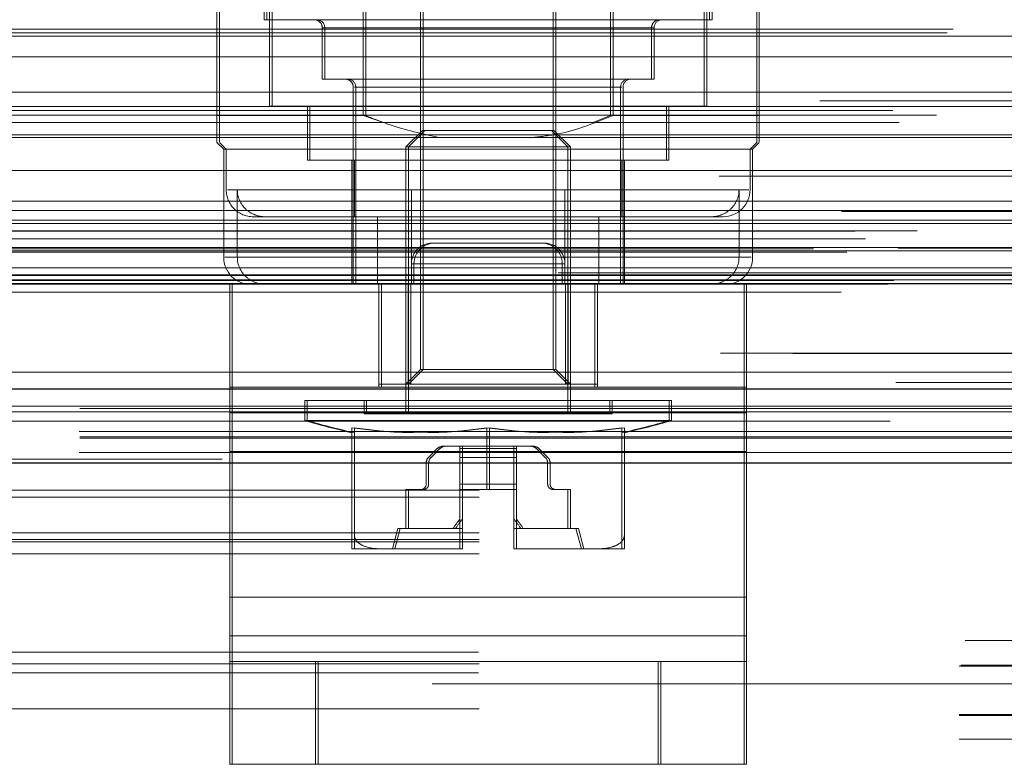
# Model space of a CAD drawing. Header units: inches. Extents: x 0.2 to 10.8, y 0.2 to 8.2.
# Tile 20 of 145: x 4.2238 to 4.3036, y 2.2393 to 2.2997. Entities that reach past the tile are written whole.
import ezdxf

# ---------------------------------------------------------------- set-up
doc = ezdxf.new("R2010")
doc.units = ezdxf.units.IN
doc.header["$MEASUREMENT"] = 0
doc.linetypes.add('HIDDEN', pattern=[0.07500000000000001, 0.05, -0.025])
doc.layers.add('DIMENSIONS', color=140, linetype='Continuous')
doc.styles.add('SLDTEXTSTYLE0', font='TXT', dxfattribs={"width": 0.7})
doc.dimstyles.new('SLDDIMSTYLE0', dxfattribs={"dimtxt": 0.0849609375, "dimasz": 0.13, "dimexe": 0, "dimexo": 0.0625, "dimgap": 0.021240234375, "dimtad": 0, "dimtih": 1, "dimtoh": 1, "dimlfac": 18, "dimrnd": 1e-09, "dimzin": 12, "dimdsep": 46, "dimtxsty": 'SLDTEXTSTYLE0', "dimsah": 1, "dimcen": 0.09, "dimadec": 0, "dimazin": 3, "dimtfac": 1, "dimtofl": 0, "dimtmove": 0, "dimatfit": 3, "dimfxl": 0, "dimfrac": 2, "dimtolj": 1, "dimtzin": 12, "dimarcsym": 0})

# ---------------------------------------------------------------- blocks, each defined once
blk = doc.blocks.new('_D_25')
at = {"layer": 'DIMENSIONS'}
for p, q in [((3.227980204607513, 2.313765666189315), (3.227980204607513, 2.671090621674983)), ((4.757869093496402, 2.313765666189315), (4.757869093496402, 2.671090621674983)), ((3.227980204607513, 2.546090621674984), (3.72184727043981, 2.546090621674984)), ((3.836973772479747, 2.546090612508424), (3.808443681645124, 2.546090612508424)), ((3.808443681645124, 2.546090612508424), (3.808443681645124, 2.4110597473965)), ((4.160121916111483, 2.546090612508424), (4.188652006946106, 2.546090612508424)), ((4.188652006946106, 2.546090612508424), (4.188652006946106, 2.4110597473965)), ((4.757869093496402, 2.546090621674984), (4.275248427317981, 2.546090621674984)), ((3.808443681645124, 2.4110597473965), (3.836973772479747, 2.4110597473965)), ((4.188652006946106, 2.4110597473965), (4.160121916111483, 2.4110597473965))]:
    blk.add_line(p, q, dxfattribs=at)
for points in [[(3.227980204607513, 2.546090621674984), (3.357980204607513, 2.526090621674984), (3.357980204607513, 2.566090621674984)], [(4.757869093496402, 2.546090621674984), (4.627869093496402, 2.566090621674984), (4.627869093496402, 2.526090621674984)]]:
    blk.add_solid(points, dxfattribs=at)
at = {"layer": 'DIMENSIONS', "char_height": 0.08333333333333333, "attachment_point": 1, "style": 'SLDTEXTSTYLE0'}
for s, insert in [('27.54', (3.836973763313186, 2.672532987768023)), ('699.5', (3.836973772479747, 2.518482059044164))]:
    blk.add_mtext(s, dxfattribs=dict(at, insert=insert))

msp = doc.modelspace()

# ---------------------------------------------------------------- linework, layer by layer
at = {"color": 7, "linetype": 'HIDDEN', "lineweight": 18}
for p, q in [((4.243590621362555, 2.322637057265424), (4.243590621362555, 2.299671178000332)), ((4.243790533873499, 2.322637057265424), (4.243790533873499, 2.299671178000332)), ((4.24402806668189, 2.323074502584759), (4.24402806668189, 2.292672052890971)), ((4.244227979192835, 2.323074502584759), (4.244227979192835, 2.29267205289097)), ((4.279242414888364, 2.292672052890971), (4.279242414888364, 2.323074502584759)), ((4.279442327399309, 2.292672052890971), (4.279442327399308, 2.323074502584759)), ((4.2796798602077, 2.299671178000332), (4.2796798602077, 2.322637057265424)), ((4.279879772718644, 2.299671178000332), (4.279879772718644, 2.322637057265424)), ((4.239962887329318, 2.291906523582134), (4.239962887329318, 2.31760643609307)), ((4.251612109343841, 2.291906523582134), (4.251612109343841, 2.317606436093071)), ((4.251812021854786, 2.291906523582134), (4.251812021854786, 2.31760643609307)), ((4.271658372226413, 2.291906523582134), (4.271658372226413, 2.317606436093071)), ((4.271858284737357, 2.291906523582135), (4.271858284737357, 2.317606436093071)), ((4.283507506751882, 2.291906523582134), (4.283507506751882, 2.317606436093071)), ((4.239762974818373, 2.291906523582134), (4.239762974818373, 2.313606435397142)), ((4.283707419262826, 2.291906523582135), (4.283707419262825, 2.313606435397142)), ((4.2562579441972, 2.302949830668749), (4.2562579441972, 2.271328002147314)), ((4.256457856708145, 2.302949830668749), (4.256457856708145, 2.271328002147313)), ((4.267012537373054, 2.271328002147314), (4.267012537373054, 2.302949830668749)), ((4.267212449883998, 2.271328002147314), (4.267212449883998, 2.302949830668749)), ((4.243590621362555, 2.299671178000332), (4.243790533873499, 2.299671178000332)), ((4.243790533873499, 2.299671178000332), (4.279879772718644, 2.299671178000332)), ((3.198921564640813, 2.298614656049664), (4.786900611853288, 2.298614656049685)), ((3.199408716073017, 2.298903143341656), (4.786413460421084, 2.298903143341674)), ((4.274977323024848, 2.299015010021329), (4.248293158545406, 2.299015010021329)), ((4.248293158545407, 2.299015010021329), (4.248293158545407, 2.294859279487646)), ((4.248493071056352, 2.299015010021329), (4.275177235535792, 2.299015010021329)), ((4.248493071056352, 2.299015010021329), (4.248493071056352, 2.294859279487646)), ((4.274977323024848, 2.294859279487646), (4.274977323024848, 2.299015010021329)), ((4.275177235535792, 2.294859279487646), (4.275177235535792, 2.299015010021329)), ((3.204553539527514, 2.298347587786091), (4.781268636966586, 2.298347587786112)), ((3.204553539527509, 2.298347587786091), (4.781268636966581, 2.298347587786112)), ((3.204553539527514, 2.296659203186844), (4.781268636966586, 2.296659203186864)), ((4.248293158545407, 2.294859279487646), (4.248493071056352, 2.294859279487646)), ((4.248493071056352, 2.294859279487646), (4.275177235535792, 2.294859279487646)), ((4.250808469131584, 2.294203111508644), (4.250808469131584, 2.278236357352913)), ((4.272462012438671, 2.294203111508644), (4.250909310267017, 2.294203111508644)), ((4.251008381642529, 2.294203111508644), (4.272561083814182, 2.294203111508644)), ((4.251008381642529, 2.294203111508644), (4.251008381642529, 2.278236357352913)), ((4.272462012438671, 2.278236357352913), (4.272462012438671, 2.294203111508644)), ((4.272661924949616, 2.278236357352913), (4.272661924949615, 2.294203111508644)), ((4.7886135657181, 2.293105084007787), (3.197217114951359, 2.293105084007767)), ((3.20679751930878, 2.293787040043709), (4.779024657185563, 2.29378704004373)), ((3.194518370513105, 2.292326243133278), (4.791303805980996, 2.292326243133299)), ((3.204553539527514, 2.292635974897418), (4.781268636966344, 2.292635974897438)), ((4.780647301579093, 2.292640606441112), (3.205173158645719, 2.292640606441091)), ((4.24402806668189, 2.292672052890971), (4.244227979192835, 2.292672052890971)), ((4.244227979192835, 2.29267205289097), (4.279442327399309, 2.292672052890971)), ((4.247090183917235, 2.292672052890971), (4.247090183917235, 2.28829759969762)), ((4.247290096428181, 2.29267205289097), (4.247290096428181, 2.28829759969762)), ((4.276180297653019, 2.28829759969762), (4.276180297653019, 2.292672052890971)), ((4.276380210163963, 2.28829759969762), (4.276380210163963, 2.292672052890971)), ((3.198053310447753, 2.291936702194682), (4.787768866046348, 2.291936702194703)), ((4.239762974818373, 2.291906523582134), (4.239962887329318, 2.291906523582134)), ((4.239962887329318, 2.291906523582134), (4.251812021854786, 2.291906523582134)), ((4.251612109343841, 2.291906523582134), (4.253180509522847, 2.291382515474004)), ((4.270289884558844, 2.291382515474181), (4.271658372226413, 2.291906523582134)), ((4.271858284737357, 2.291906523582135), (4.283707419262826, 2.291906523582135)), ((3.195039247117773, 2.29135372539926), (4.790778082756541, 2.291353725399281)), ((4.256415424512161, 2.290703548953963), (4.2550735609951, 2.289361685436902)), ((4.256615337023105, 2.290703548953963), (4.255273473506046, 2.289361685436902)), ((4.256415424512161, 2.290703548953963), (4.256615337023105, 2.290703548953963)), ((4.256615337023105, 2.290703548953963), (4.267054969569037, 2.290703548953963)), ((4.268196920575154, 2.289361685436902), (4.266855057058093, 2.290703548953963)), ((4.268396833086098, 2.289361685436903), (4.267054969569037, 2.290703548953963)), ((3.204553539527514, 2.290339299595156), (4.781268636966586, 2.290339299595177)), ((3.208396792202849, 2.290127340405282), (4.777419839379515, 2.290127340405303)), ((4.239762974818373, 2.289719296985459), (4.240309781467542, 2.28917249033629)), ((4.239962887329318, 2.289719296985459), (4.240509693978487, 2.28917249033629)), ((4.240309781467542, 2.28917249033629), (4.240509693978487, 2.28917249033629)), ((4.240309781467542, 2.28917249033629), (4.240309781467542, 2.280423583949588)), ((4.240509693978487, 2.28917249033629), (4.283160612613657, 2.28917249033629)), ((4.240509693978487, 2.28917249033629), (4.240509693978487, 2.285891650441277)), ((4.2550735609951, 2.289361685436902), (4.255273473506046, 2.289361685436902)), ((4.2550735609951, 2.289361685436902), (4.2550735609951, 2.267737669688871)), ((4.255273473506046, 2.289361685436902), (4.268396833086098, 2.289361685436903)), ((4.255273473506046, 2.289361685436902), (4.255273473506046, 2.267737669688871)), ((4.268196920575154, 2.267737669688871), (4.268196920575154, 2.289361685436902)), ((4.268396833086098, 2.267737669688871), (4.268396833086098, 2.289361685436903)), ((4.282960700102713, 2.28917249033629), (4.283507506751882, 2.289719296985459)), ((4.282960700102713, 2.285891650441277), (4.282960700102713, 2.28917249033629)), ((4.283160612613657, 2.28917249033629), (4.283707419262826, 2.289719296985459)), ((4.283160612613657, 2.280423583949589), (4.283160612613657, 2.28917249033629)), ((4.247090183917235, 2.28829759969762), (4.247290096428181, 2.28829759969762)), ((4.247290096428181, 2.28829759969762), (4.276380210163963, 2.28829759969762)), ((4.250699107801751, 2.28829759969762), (4.250699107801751, 2.278236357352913)), ((4.250899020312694, 2.28829759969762), (4.250899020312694, 2.283704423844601)), ((4.272571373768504, 2.283704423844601), (4.272571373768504, 2.28829759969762)), ((4.272771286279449, 2.278236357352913), (4.272771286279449, 2.28829759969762)), ((3.207416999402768, 2.287456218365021), (4.778405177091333, 2.287456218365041)), ((3.207416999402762, 2.287456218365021), (4.778405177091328, 2.287456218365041)), ((4.780442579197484, 2.287006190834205), (3.205379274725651, 2.287006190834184)), ((4.267959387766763, 2.285891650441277), (4.240606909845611, 2.285891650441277)), ((4.241407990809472, 2.280423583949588), (4.241407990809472, 2.285891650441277)), ((4.255511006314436, 2.285891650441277), (4.282863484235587, 2.285891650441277)), ((4.267959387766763, 2.280423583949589), (4.267959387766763, 2.285891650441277)), ((4.282062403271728, 2.280423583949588), (4.282062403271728, 2.285891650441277)), ((3.207905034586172, 2.284965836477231), (4.777914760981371, 2.284965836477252)), ((4.790355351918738, 2.28414353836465), (3.19546057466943, 2.284143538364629)), ((3.204553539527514, 2.284225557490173), (4.781268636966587, 2.284225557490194)), ((3.204553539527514, 2.283443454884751), (4.781268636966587, 2.283443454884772)), ((3.204553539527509, 2.283443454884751), (4.781268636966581, 2.283443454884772)), ((4.242696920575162, 2.283704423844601), (4.267959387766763, 2.283704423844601)), ((4.252774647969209, 2.278236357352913), (4.252774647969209, 2.283704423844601)), ((4.255511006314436, 2.278236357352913), (4.255511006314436, 2.283704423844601)), ((4.27069574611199, 2.283704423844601), (4.267959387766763, 2.283704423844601)), ((4.27069574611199, 2.278236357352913), (4.27069574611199, 2.283704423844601)), ((4.27069574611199, 2.283704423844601), (4.279767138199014, 2.283704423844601)), ((4.279767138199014, 2.283704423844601), (4.280773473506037, 2.283704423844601)), ((3.204831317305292, 2.283165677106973), (4.780990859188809, 2.283165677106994)), ((3.191475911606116, 2.282543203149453), (4.794346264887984, 2.282543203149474)), ((3.192320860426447, 2.281910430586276), (4.793465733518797, 2.281910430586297)), ((3.196507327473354, 2.282563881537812), (4.789314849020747, 2.282563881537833)), ((3.188096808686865, 2.281118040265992), (4.797725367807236, 2.281118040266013)), ((3.188096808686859, 2.281118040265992), (4.797725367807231, 2.281118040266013)), ((4.794968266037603, 2.281174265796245), (3.190853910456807, 2.281174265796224)), ((3.204831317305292, 2.281221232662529), (4.780990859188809, 2.28122123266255)), ((4.257391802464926, 2.281569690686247), (4.257189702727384, 2.281569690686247)), ((4.266280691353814, 2.281569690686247), (4.257391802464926, 2.281569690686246)), ((3.190794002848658, 2.280834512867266), (4.795028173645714, 2.280834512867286)), ((3.204553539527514, 2.280943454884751), (4.781268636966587, 2.280943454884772)), ((3.204553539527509, 2.280943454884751), (4.781268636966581, 2.280943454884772)), ((4.282062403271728, 2.280423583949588), (4.240410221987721, 2.280423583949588)), ((4.241407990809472, 2.280423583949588), (4.283060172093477, 2.280423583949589)), ((3.204553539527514, 2.279561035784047), (4.781268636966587, 2.279561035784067)), ((3.204553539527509, 2.279561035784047), (4.781268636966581, 2.279561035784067)), ((4.26774525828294, 2.27990302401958), (4.255523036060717, 2.27990302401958)), ((4.255523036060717, 2.27990302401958), (4.255523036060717, 2.278236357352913)), ((4.255523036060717, 2.27990302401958), (4.26774525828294, 2.27990302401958)), ((4.267947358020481, 2.27990302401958), (4.255725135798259, 2.27990302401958)), ((4.255725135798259, 2.27990302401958), (4.255725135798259, 2.278236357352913)), ((4.255725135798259, 2.27990302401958), (4.267947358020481, 2.27990302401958)), ((4.26774525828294, 2.27990302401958), (4.26774525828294, 2.278236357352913)), ((4.267947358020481, 2.27990302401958), (4.267947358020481, 2.278236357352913)), ((3.205109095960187, 2.278999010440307), (4.780713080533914, 2.278999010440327)), ((3.205109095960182, 2.278999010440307), (4.780713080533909, 2.278999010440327)), ((3.20916232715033, 2.278952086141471), (4.776659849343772, 2.278952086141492)), ((3.209162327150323, 2.278952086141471), (4.776659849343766, 2.278952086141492)), ((4.767401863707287, 2.279161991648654), (3.218457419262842, 2.279161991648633)), ((3.19397572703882, 2.278250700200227), (4.791846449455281, 2.278250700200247)), ((3.194115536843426, 2.278232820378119), (4.791706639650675, 2.27823282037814)), ((3.19461816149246, 2.27855171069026), (4.791204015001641, 2.278551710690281)), ((3.194618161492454, 2.27855171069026), (4.791204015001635, 2.278551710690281)), ((3.209677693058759, 2.278587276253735), (4.776144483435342, 2.278587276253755)), ((3.209677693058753, 2.278587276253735), (4.776144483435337, 2.278587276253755)), ((4.240800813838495, 2.278236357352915), (4.241002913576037, 2.278236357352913)), ((4.240800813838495, 2.278236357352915), (4.240800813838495, 2.26990302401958)), ((4.241002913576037, 2.278236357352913), (4.282669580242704, 2.278236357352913)), ((4.241002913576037, 2.278236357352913), (4.241002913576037, 2.267818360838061)), ((4.252884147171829, 2.278236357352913), (4.252884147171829, 2.26990302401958)), ((4.252886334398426, 2.270143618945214), (4.252886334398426, 2.278236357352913)), ((4.25308624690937, 2.278236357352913), (4.25308624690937, 2.269903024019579)), ((4.255257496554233, 2.270143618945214), (4.255257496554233, 2.278236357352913)), ((4.255457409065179, 2.270143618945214), (4.255457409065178, 2.278236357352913)), ((4.268012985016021, 2.270143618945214), (4.268012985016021, 2.278236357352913)), ((4.268212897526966, 2.270143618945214), (4.268212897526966, 2.278236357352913)), ((4.270384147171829, 2.278236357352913), (4.270384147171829, 2.26990302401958)), ((4.270584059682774, 2.270143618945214), (4.270584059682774, 2.278236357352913)), ((4.27058624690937, 2.278236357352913), (4.270586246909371, 2.26990302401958)), ((4.282467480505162, 2.278236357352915), (4.282467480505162, 2.26990302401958)), ((4.282669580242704, 2.278236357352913), (4.282669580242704, 2.267818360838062)), ((3.19034728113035, 2.277606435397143), (4.795474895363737, 2.277606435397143)), ((3.212404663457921, 2.271126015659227), (4.77341751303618, 2.271126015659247)), ((4.2562579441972, 2.271328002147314), (4.2550735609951, 2.270143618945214)), ((4.256457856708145, 2.271328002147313), (4.255273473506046, 2.270143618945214)), ((4.2562579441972, 2.271328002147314), (4.256457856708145, 2.271328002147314)), ((4.256457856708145, 2.271328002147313), (4.267212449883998, 2.271328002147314)), ((4.268196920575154, 2.270143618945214), (4.267012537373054, 2.271328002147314)), ((4.268396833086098, 2.270143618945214), (4.267212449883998, 2.271328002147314)), ((4.240800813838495, 2.26990302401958), (4.241002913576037, 2.26990302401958)), ((4.240800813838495, 2.264694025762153), (4.240800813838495, 2.26990302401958)), ((4.241002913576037, 2.269903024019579), (4.282669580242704, 2.26990302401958)), ((4.252886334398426, 2.270143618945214), (4.25308624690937, 2.270143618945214)), ((4.25308624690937, 2.270143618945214), (4.255457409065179, 2.270143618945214)), ((4.255457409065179, 2.270143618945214), (4.268212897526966, 2.270143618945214)), ((4.268212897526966, 2.270143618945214), (4.270584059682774, 2.270143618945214)), ((4.282467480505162, 2.264694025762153), (4.282467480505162, 2.26990302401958)), ((3.211931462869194, 2.268374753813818), (4.773888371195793, 2.268374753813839)), ((4.246871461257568, 2.268831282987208), (4.247071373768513, 2.268831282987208)), ((4.246871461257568, 2.268831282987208), (4.246871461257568, 2.267203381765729)), ((4.247071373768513, 2.268831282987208), (4.276598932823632, 2.268831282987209)), ((4.247071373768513, 2.268831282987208), (4.247071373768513, 2.267203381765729)), ((4.251683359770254, 2.268831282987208), (4.251683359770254, 2.267737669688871)), ((4.251883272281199, 2.268831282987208), (4.251883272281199, 2.267737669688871)), ((4.271587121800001, 2.267737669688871), (4.271587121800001, 2.268831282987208)), ((4.271787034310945, 2.267737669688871), (4.271787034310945, 2.268831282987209)), ((4.276399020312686, 2.267203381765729), (4.276399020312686, 2.268831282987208)), ((4.276598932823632, 2.26720338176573), (4.276598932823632, 2.268831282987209)), ((3.204241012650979, 2.267892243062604), (4.78157172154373, 2.267892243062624)), ((3.228641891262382, 2.268177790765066), (4.757207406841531, 2.268177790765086)), ((4.282467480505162, 2.267818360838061), (4.240800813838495, 2.267818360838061)), ((4.241002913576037, 2.267818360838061), (4.282669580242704, 2.267818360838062)), ((4.241002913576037, 2.267818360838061), (4.241002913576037, 2.252889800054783)), ((4.251683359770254, 2.267737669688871), (4.251883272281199, 2.267737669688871)), ((4.251883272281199, 2.267737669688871), (4.271787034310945, 2.267737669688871)), ((4.282669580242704, 2.267818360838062), (4.282669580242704, 2.252889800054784)), ((4.246871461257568, 2.267203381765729), (4.247071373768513, 2.267203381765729)), ((4.247071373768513, 2.267203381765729), (4.276598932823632, 2.26720338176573)), ((3.228591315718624, 2.266301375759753), (4.757257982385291, 2.266301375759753)), ((4.250699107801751, 2.266610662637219), (4.250699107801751, 2.257852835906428)), ((4.250899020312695, 2.266610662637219), (4.250899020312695, 2.257852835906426)), ((4.261635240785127, 2.26661066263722), (4.261635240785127, 2.26161343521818)), ((4.261835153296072, 2.266610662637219), (4.261835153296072, 2.26161343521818)), ((4.272571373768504, 2.266610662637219), (4.272571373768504, 2.257852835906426)), ((4.272771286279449, 2.266610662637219), (4.27277128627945, 2.257852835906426)), ((3.228641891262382, 2.265765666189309), (4.757207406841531, 2.265765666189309)), ((4.258079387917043, 2.265112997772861), (4.258279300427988, 2.265112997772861)), ((4.259647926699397, 2.265112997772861), (4.258279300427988, 2.265112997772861)), ((4.259448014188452, 2.265112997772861), (4.259448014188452, 2.264920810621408)), ((4.264022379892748, 2.265112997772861), (4.259647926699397, 2.265112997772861)), ((4.259647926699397, 2.264920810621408), (4.259647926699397, 2.265112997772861)), ((4.263822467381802, 2.265112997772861), (4.263822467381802, 2.264920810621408)), ((4.264022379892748, 2.264920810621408), (4.264022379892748, 2.265112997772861)), ((4.265391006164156, 2.265112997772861), (4.264022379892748, 2.265112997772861)), ((3.228591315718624, 2.264610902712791), (4.757257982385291, 2.264610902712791)), ((4.282467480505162, 2.264694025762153), (4.240800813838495, 2.264694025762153)), ((4.240800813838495, 2.249765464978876), (4.240800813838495, 2.264694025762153)), ((4.241002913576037, 2.264694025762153), (4.282669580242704, 2.264694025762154)), ((4.256906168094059, 2.264211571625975), (4.257615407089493, 2.264920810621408)), ((4.257815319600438, 2.264920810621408), (4.257106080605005, 2.264211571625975)), ((4.259448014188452, 2.264920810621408), (4.259448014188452, 2.264211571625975)), ((4.259448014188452, 2.264920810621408), (4.263822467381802, 2.264920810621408)), ((4.259448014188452, 2.264920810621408), (4.263822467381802, 2.264920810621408)), ((4.259647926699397, 2.264211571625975), (4.259647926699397, 2.264920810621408)), ((4.264022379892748, 2.264920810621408), (4.259647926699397, 2.264920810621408)), ((4.264022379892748, 2.264920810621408), (4.259647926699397, 2.264920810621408)), ((4.263822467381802, 2.264920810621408), (4.263822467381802, 2.264211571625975)), ((4.264022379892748, 2.264211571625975), (4.264022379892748, 2.264920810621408)), ((4.265655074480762, 2.264920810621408), (4.266364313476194, 2.264211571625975)), ((4.26656422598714, 2.264211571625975), (4.265854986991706, 2.264920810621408)), ((4.282467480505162, 2.249765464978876), (4.282467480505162, 2.264694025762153)), ((3.228641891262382, 2.263765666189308), (4.757207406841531, 2.263765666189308)), ((3.228641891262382, 2.263765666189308), (4.757207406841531, 2.263765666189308)), ((3.228641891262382, 2.263765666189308), (4.757207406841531, 2.263765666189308)), ((3.228641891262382, 2.263765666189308), (4.757207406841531, 2.263765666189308)), ((3.228641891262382, 2.263765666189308), (4.757207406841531, 2.263765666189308)), ((4.440178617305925, 2.264075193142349), (4.12073417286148, 2.264075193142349)), ((4.256713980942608, 2.262050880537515), (4.256713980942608, 2.263747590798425)), ((4.256913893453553, 2.263747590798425), (4.256913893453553, 2.262050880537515)), ((4.259448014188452, 2.264211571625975), (4.259448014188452, 2.263747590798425)), ((4.259448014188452, 2.264211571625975), (4.263822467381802, 2.264211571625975)), ((4.259448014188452, 2.264211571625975), (4.263822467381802, 2.264211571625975)), ((4.259448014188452, 2.263747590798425), (4.263822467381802, 2.263747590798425)), ((4.259448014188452, 2.263747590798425), (4.259448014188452, 2.262050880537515)), ((4.259448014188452, 2.263747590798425), (4.263822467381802, 2.263747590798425)), ((4.259647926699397, 2.263747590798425), (4.259647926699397, 2.264211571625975)), ((4.264022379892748, 2.264211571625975), (4.259647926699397, 2.264211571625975)), ((4.264022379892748, 2.264211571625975), (4.259647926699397, 2.264211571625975)), ((4.264022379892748, 2.263747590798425), (4.259647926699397, 2.263747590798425)), ((4.259647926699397, 2.262050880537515), (4.259647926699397, 2.263747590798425)), ((4.264022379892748, 2.263747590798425), (4.259647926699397, 2.263747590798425)), ((4.263822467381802, 2.264211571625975), (4.263822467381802, 2.263747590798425)), ((4.263822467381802, 2.263747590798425), (4.263822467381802, 2.262050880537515)), ((4.264022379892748, 2.263747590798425), (4.264022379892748, 2.264211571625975)), ((4.264022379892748, 2.262050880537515), (4.264022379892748, 2.263747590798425)), ((4.266556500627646, 2.263747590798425), (4.266556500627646, 2.262050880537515)), ((4.266756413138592, 2.262050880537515), (4.266756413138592, 2.263747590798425)), ((4.259448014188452, 2.262050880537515), (4.263822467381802, 2.262050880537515)), ((4.259448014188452, 2.262050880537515), (4.259448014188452, 2.26161343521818)), ((4.259448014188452, 2.262050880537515), (4.263822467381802, 2.262050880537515)), ((4.264022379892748, 2.262050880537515), (4.259647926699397, 2.262050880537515)), ((4.259647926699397, 2.26161343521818), (4.259647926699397, 2.262050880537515)), ((4.264022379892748, 2.262050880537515), (4.259647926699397, 2.262050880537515)), ((4.263822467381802, 2.262050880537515), (4.263822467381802, 2.26161343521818)), ((4.264022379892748, 2.26161343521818), (4.264022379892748, 2.262050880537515)), ((4.461011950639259, 2.261563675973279), (4.099900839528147, 2.26156367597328)), ((4.2550735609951, 2.258441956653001), (4.2550735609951, 2.26161343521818)), ((4.2550735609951, 2.26161343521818), (4.255273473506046, 2.26161343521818)), ((4.255273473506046, 2.26161343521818), (4.255273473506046, 2.258441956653)), ((4.256476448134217, 2.26161343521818), (4.255273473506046, 2.26161343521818)), ((4.259448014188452, 2.256802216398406), (4.259448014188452, 2.26161343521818)), ((4.259448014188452, 2.26161343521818), (4.259647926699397, 2.26161343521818)), ((4.259647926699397, 2.26161343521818), (4.259647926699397, 2.256802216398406)), ((4.261835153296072, 2.26161343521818), (4.259647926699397, 2.26161343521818)), ((4.261835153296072, 2.26161343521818), (4.264022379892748, 2.26161343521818)), ((4.263822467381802, 2.256802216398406), (4.263822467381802, 2.26161343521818)), ((4.264022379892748, 2.26161343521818), (4.264022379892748, 2.256802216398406)), ((4.266993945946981, 2.26161343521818), (4.267193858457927, 2.26161343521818)), ((4.268396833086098, 2.26161343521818), (4.267193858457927, 2.26161343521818)), ((4.268196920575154, 2.26161343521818), (4.268196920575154, 2.258441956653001)), ((4.268396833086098, 2.258441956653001), (4.268396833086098, 2.26161343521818)), ((4.461011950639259, 2.261001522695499), (4.099900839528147, 2.2610015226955)), ((4.461011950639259, 2.258099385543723), (4.099900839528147, 2.258099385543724)), ((4.254417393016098, 2.258441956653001), (4.253979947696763, 2.256801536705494)), ((4.254617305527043, 2.258441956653), (4.254179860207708, 2.256801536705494)), ((4.254417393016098, 2.258441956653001), (4.254617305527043, 2.258441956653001)), ((4.254617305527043, 2.258441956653), (4.259647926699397, 2.258441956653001)), ((4.263822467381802, 2.258441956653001), (4.264022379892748, 2.258441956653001)), ((4.264022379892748, 2.258441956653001), (4.269053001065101, 2.258441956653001)), ((4.269290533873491, 2.256801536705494), (4.268853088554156, 2.258441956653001)), ((4.269490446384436, 2.256801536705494), (4.269053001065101, 2.258441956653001)), ((4.461011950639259, 2.257563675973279), (4.099900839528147, 2.25756367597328)), ((4.461011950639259, 2.257376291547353), (4.099900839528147, 2.257376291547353)), ((4.461011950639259, 2.256408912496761), (4.099900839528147, 2.256408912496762)), ((4.250699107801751, 2.256801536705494), (4.250899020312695, 2.256801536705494)), ((4.250899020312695, 2.256801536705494), (4.253189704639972, 2.256801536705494)), ((4.253189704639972, 2.256801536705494), (4.259544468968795, 2.256801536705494)), ((4.25934455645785, 2.256801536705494), (4.259448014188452, 2.256801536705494)), ((4.259448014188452, 2.256801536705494), (4.259448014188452, 2.256802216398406)), ((4.259544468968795, 2.256801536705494), (4.259647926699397, 2.256801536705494)), ((4.259647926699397, 2.256801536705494), (4.259544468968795, 2.256801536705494)), ((4.259647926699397, 2.256802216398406), (4.259647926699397, 2.256801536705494)), ((4.263822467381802, 2.256801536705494), (4.263822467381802, 2.256802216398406)), ((4.263822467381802, 2.256801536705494), (4.263925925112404, 2.256801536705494)), ((4.263925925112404, 2.256801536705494), (4.264022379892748, 2.2568015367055)), ((4.264022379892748, 2.256802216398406), (4.264022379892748, 2.256801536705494)), ((4.264022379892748, 2.256801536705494), (4.264125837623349, 2.256801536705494)), ((4.264125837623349, 2.256801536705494), (4.264022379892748, 2.256801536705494)), ((4.264125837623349, 2.256801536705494), (4.270480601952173, 2.256801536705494)), ((4.270480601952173, 2.256801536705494), (4.27277128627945, 2.256801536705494)), ((4.282467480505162, 2.252889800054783), (4.240800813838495, 2.252889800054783)), ((4.241002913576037, 2.252889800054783), (4.282669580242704, 2.252889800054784)), ((4.241002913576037, 2.252889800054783), (4.241002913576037, 2.247680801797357)), ((4.282669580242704, 2.252889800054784), (4.282669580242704, 2.247680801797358)), ((4.100380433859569, 2.249376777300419), (4.460532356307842, 2.249376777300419)), ((4.100380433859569, 2.249376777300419), (4.460532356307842, 2.249376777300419)), ((4.282467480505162, 2.249765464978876), (4.240800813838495, 2.249765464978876)), ((4.240800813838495, 2.239347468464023), (4.240800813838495, 2.249765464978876)), ((4.241002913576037, 2.249765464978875), (4.282669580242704, 2.249765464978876)), ((4.282467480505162, 2.239347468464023), (4.282467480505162, 2.249765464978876)), ((4.460940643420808, 2.248445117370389), (4.099972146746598, 2.248445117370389)), ((4.241002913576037, 2.247680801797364), (4.240800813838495, 2.247680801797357)), ((4.241002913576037, 2.247680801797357), (4.241002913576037, 2.239347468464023)), ((4.241002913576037, 2.247680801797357), (4.247947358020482, 2.247680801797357)), ((4.24774525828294, 2.247680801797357), (4.24774525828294, 2.239347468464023)), ((4.247947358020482, 2.247680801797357), (4.247947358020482, 2.239347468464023)), ((4.247947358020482, 2.247680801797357), (4.275725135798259, 2.247680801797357)), ((4.275523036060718, 2.247680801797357), (4.275523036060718, 2.239347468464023)), ((4.275725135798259, 2.247680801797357), (4.275725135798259, 2.239347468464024)), ((4.275725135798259, 2.247680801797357), (4.282669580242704, 2.247680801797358)), ((4.282669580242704, 2.247680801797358), (4.282669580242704, 2.239347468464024)), ((4.461011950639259, 2.247477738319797), (4.099900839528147, 2.247477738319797)), ((4.099900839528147, 2.247290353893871), (4.461011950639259, 2.24729035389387)), ((4.460940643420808, 2.246754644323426), (4.099972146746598, 2.246754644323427)), ((4.100044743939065, 2.24737677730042), (4.460868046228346, 2.24737677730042)), ((4.757207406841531, 2.24587677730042), (3.228641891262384, 2.24587677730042)), ((4.461011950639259, 2.24385250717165), (4.099900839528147, 2.243852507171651)), ((4.09990083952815, 2.24337677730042), (4.461011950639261, 2.24337677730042)), ((4.099900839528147, 2.243290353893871), (4.461011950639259, 2.24329035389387)), ((4.09990083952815, 2.241376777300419), (4.461011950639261, 2.241376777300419)), ((4.09990083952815, 2.241376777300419), (4.461011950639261, 2.241376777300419)), ((4.241002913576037, 2.23934746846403), (4.240800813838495, 2.239347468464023)), ((4.247947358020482, 2.239347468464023), (4.241002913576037, 2.239347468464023)), ((4.247947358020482, 2.239347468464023), (4.275725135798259, 2.239347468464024)), ((4.282669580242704, 2.239347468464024), (4.275725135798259, 2.239347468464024))]:
    msp.add_line(p, q, dxfattribs=at)
at = {"color": 7, "linetype": 'Continuous', "lineweight": 25}
for p, q in [((3.190347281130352, 2.278301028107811), (4.795474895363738, 2.278301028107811)), ((3.228641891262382, 2.269765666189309), (4.757207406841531, 2.269765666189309)), ((3.228641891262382, 2.263765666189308), (4.757207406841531, 2.263765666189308))]:
    msp.add_line(p, q, dxfattribs=at)
at = {"color": 7, "linetype": 'HIDDEN', "lineweight": 18, "flags": 128}
for points in [[(4.786412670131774, 2.272638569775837), (4.005734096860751, 2.272638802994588), (3.199411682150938, 2.272638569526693)], [(4.780566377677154, 2.272650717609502), (4.005734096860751, 2.27265077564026), (3.205253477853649, 2.272650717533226)], [(4.794768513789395, 2.270278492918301), (3.959205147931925, 2.270278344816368), (3.191049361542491, 2.270278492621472)], [(4.79477325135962, 2.27027844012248), (4.05852145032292, 2.270276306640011), (3.191050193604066, 2.270278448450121)], [(3.211934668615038, 2.26837477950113), (3.98008102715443, 2.268375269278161), (4.773905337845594, 2.268374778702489)], [(3.194304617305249, 2.267147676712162), (3.980069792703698, 2.267147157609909), (4.79152759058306, 2.267147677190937)], [(3.228641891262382, 2.265887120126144), (3.980069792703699, 2.265886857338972), (4.757207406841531, 2.265887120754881)]]:
    msp.add_lwpolyline(points, dxfattribs=at)
at = {"color": 7, "linetype": 'HIDDEN', "lineweight": 18}
for centre, radius, start, end in [((4.247636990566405, 2.299015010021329), 0.0006561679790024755, 0, 90.00000000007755), ((4.247836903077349, 2.299015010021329), 0.0006561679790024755, 0, 90), ((4.275633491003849, 2.299015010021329), 0.0006561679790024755, 89.99999999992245, 180), ((4.275833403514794, 2.299015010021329), 0.0006561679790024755, 90, 180), ((4.250152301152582, 2.294203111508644), 0.0006561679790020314, 0, 90.00000000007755), ((4.250352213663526, 2.294203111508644), 0.0006561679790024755, 0, 90), ((4.273118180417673, 2.294203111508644), 0.0006561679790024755, 90, 180), ((4.273318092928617, 2.294203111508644), 0.0006561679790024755, 90, 180), ((4.242696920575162, 2.285891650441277), 0.002187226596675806, 180, 270.0000000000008), ((4.280773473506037, 2.285891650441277), 0.002187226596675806, 270.0000000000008, 0), ((4.257189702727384, 2.27990302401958), 0.001666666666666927, 90, 180), ((4.257391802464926, 2.27990302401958), 0.001666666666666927, 90, 180), ((4.266078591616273, 2.27990302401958), 0.001666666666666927, 0, 90), ((4.266280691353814, 2.27990302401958), 0.001666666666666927, 0, 90), ((4.242497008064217, 2.280423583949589), 0.002187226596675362, 180.0000000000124, 270.0000000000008), ((4.280973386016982, 2.280423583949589), 0.002187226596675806, 270.0000000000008, 0), ((4.261635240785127, 2.31625910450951), 0.05122922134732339, 253.2503397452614, 257.6739543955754), ((4.261835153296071, 2.31625910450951), 0.05122922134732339, 253.2503397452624, 257.6739543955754), ((4.261635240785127, 2.31625910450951), 0.05122922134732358, 282.3260456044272, 286.7496602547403), ((4.261835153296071, 2.31625910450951), 0.05122922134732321, 282.3260456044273, 286.7496602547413), ((4.256167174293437, 2.303805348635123), 0.03759447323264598, 261.6367379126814, 278.3632620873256), ((4.256367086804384, 2.303805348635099), 0.03759447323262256, 261.6367379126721, 278.3632620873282), ((4.267103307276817, 2.303805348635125), 0.03759447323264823, 261.6367379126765, 278.3632620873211), ((4.267303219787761, 2.303805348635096), 0.03759447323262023, 261.636737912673, 278.3632620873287), ((4.258079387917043, 2.264456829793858), 0.0006561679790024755, 90, 134.9999999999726), ((4.258279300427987, 2.264456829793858), 0.0006561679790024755, 89.99999999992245, 134.9999999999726), ((4.265191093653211, 2.264456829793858), 0.0006561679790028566, 44.99999999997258, 90), ((4.265391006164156, 2.264456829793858), 0.0006561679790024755, 45.00000000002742, 90), ((4.25737014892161, 2.263747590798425), 0.0006561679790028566, 135.0000000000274, 180), ((4.257570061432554, 2.263747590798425), 0.0006561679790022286, 134.9999999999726, 180), ((4.265900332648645, 2.263747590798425), 0.0006561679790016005, 0, 45.00000000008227), ((4.266100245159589, 2.263747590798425), 0.0006561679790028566, 0, 44.99999999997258), ((4.256276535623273, 2.262050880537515), 0.0004374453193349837, 270.0000000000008, 0), ((4.256476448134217, 2.262050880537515), 0.0004374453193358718, 270.0000000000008, 0), ((4.266993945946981, 2.262050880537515), 0.0004374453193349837, 180, 270.0000000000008), ((4.267193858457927, 2.262050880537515), 0.0004374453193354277, 180, 270.0000000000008), ((4.259345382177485, 2.26454996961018), 0.00774843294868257, 269.9938942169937, 270.7589344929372), ((4.259345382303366, 2.264549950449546), 0.007748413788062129, 269.9938932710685, 270.7589354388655), ((4.259545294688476, 2.264549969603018), 0.007748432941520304, 269.9938942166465, 270.7589344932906), ((4.259545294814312, 2.264549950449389), 0.007748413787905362, 269.9938932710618, 270.7589354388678), ((4.263925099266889, 2.264549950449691), 0.007748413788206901, 269.2410645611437, 270.0061067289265), ((4.263925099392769, 2.264549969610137), 0.007748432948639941, 269.2410655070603, 270.006105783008), ((4.264125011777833, 2.264549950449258), 0.007748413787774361, 269.241064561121, 270.00610672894), ((4.264125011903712, 2.26454996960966), 0.007748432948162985, 269.2410655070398, 270.006105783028)]:
    msp.add_arc(centre, radius, start, end, dxfattribs=at)
for points, knots in [([(4.239762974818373, 2.291906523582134), (4.239762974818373, 2.291371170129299), (4.239762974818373, 2.290284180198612), (4.239762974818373, 2.28961591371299), (4.239762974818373, 2.289761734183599), (4.239762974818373, 2.289780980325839)], [0, 0, 0, 0, 0.4572276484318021, 0.928362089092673, 1, 1, 1, 1]), ([(4.239962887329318, 2.289780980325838), (4.239962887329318, 2.289817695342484), (4.239962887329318, 2.289900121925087), (4.239962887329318, 2.290846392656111), (4.239962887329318, 2.291657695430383), (4.239962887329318, 2.291906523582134)], [0, 0, 0, 0, 0.3576770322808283, 0.8029982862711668, 1, 1, 1, 1]), ([(4.257769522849, 2.290127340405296), (4.256400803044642, 2.290427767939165), (4.254367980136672, 2.290873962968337), (4.252441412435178, 2.291652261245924), (4.251812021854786, 2.291906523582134)], [0, 0, 0, 0, 0.6733099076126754, 1, 1, 1, 1]), ([(4.271858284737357, 2.291906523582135), (4.270391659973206, 2.291312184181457), (4.268290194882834, 2.290460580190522), (4.266048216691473, 2.290204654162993), (4.265370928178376, 2.290127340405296)], [0, 0, 0, 0, 0.6979058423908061, 1, 1, 1, 1]), ([(4.283507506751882, 2.291906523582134), (4.283507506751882, 2.291371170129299), (4.283507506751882, 2.290284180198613), (4.283507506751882, 2.289615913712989), (4.283507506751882, 2.289761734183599), (4.283507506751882, 2.289780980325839)], [0, 0, 0, 0, 0.4572276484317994, 0.9283620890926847, 1, 1, 1, 1]), ([(4.283707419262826, 2.289780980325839), (4.283707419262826, 2.289817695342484), (4.283707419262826, 2.289900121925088), (4.283707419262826, 2.290846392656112), (4.283707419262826, 2.291657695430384), (4.283707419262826, 2.291906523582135)], [0, 0, 0, 0, 0.3576770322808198, 0.802998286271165, 1, 1, 1, 1]), ([(4.243703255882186, 2.283704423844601), (4.243407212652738, 2.283704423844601), (4.243117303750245, 2.28375748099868), (4.242567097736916, 2.283968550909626), (4.242314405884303, 2.284124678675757), (4.241669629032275, 2.284724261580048), (4.241407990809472, 2.285298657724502), (4.241407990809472, 2.285891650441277)], [0, 0, 0, 0, 0.2500000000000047, 0.2500000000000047, 0.5000000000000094, 0.5000000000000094, 1, 1, 1, 1]), ([(4.255511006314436, 2.285891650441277), (4.255511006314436, 2.2855954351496), (4.255511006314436, 2.285304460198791), (4.255511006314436, 2.284768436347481), (4.255511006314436, 2.28452485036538), (4.255511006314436, 2.284126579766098), (4.255511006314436, 2.283968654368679), (4.255511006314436, 2.283758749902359), (4.255511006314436, 2.283704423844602), (4.255511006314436, 2.283704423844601)], [0, 0, 0, 0, 0.25, 0.25, 0.5, 0.5, 0.75, 0.75, 1, 1, 1, 1]), ([(4.279767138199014, 2.283704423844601), (4.280063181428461, 2.283704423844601), (4.280353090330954, 2.28375748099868), (4.280903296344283, 2.283968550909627), (4.281155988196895, 2.284124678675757), (4.281800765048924, 2.284724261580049), (4.282062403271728, 2.285298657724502), (4.282062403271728, 2.285891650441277)], [0, 0, 0, 0, 0.25, 0.25, 0.5, 0.5, 1, 1, 1, 1]), ([(4.243703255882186, 2.278236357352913), (4.243407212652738, 2.278236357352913), (4.243117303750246, 2.278289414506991), (4.242567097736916, 2.278500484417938), (4.242314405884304, 2.278656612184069), (4.241669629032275, 2.279256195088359), (4.241407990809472, 2.279830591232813), (4.241407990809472, 2.280423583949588)], [0, 0, 0, 0, 0.2500000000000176, 0.2500000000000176, 0.5000000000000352, 0.5000000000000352, 1, 1, 1, 1]), ([(4.267959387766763, 2.280423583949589), (4.267959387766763, 2.280127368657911), (4.267959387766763, 2.279836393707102), (4.267959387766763, 2.279300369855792), (4.267959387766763, 2.279056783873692), (4.267959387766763, 2.278658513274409), (4.267959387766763, 2.27850058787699), (4.267959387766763, 2.27829068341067), (4.267959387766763, 2.278236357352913), (4.267959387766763, 2.278236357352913)], [0, 0, 0, 0, 0.25, 0.25, 0.5, 0.5, 0.75, 0.75, 1, 1, 1, 1]), ([(4.279767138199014, 2.278236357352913), (4.280063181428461, 2.278236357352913), (4.280353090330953, 2.278289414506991), (4.280903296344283, 2.278500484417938), (4.281155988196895, 2.278656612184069), (4.281800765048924, 2.27925619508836), (4.282062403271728, 2.279830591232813), (4.282062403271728, 2.280423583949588)], [0, 0, 0, 0, 0.2499999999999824, 0.2499999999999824, 0.4999999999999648, 0.4999999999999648, 1, 1, 1, 1]), ([(4.250699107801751, 2.256801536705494), (4.250699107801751, 2.256801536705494), (4.25069910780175, 2.256831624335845), (4.250699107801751, 2.257023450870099), (4.250699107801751, 2.257112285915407), (4.250699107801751, 2.257318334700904), (4.250699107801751, 2.257401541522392), (4.25069910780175, 2.257603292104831), (4.250699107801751, 2.257723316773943), (4.250699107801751, 2.257852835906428)], [0, 0, 0, 0, 0.5000000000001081, 0.5000000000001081, 0.7500000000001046, 0.7500000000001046, 0.8750000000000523, 0.8750000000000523, 1, 1, 1, 1]), ([(4.250899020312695, 2.257852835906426), (4.250907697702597, 2.257723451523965), (4.250956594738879, 2.257603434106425), (4.251093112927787, 2.257401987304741), (4.251179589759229, 2.257319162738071), (4.251457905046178, 2.257110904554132), (4.251667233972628, 2.257023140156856), (4.252308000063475, 2.2568316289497), (4.252748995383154, 2.256801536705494), (4.253189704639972, 2.256801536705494)], [0, 0, 0, 0, 0.12500000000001, 0.12500000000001, 0.25000000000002, 0.25000000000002, 0.5000000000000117, 0.5000000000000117, 1, 1, 1, 1]), ([(4.250899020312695, 2.256801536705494), (4.250899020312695, 2.256801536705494), (4.250899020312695, 2.256831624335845), (4.250899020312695, 2.257023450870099), (4.250899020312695, 2.257112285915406), (4.250899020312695, 2.257318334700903), (4.250899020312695, 2.257401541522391), (4.250899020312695, 2.257603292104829), (4.250899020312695, 2.257723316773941), (4.250899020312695, 2.257852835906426)], [0, 0, 0, 0, 0.5000000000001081, 0.5000000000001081, 0.7500000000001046, 0.7500000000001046, 0.8750000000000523, 0.8750000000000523, 1, 1, 1, 1]), ([(4.270480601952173, 2.256801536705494), (4.270921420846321, 2.256801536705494), (4.271362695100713, 2.256831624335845), (4.272003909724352, 2.257023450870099), (4.272214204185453, 2.257112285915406), (4.272489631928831, 2.257318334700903), (4.272576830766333, 2.257401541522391), (4.272713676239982, 2.25760329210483), (4.272762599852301, 2.257723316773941), (4.272771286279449, 2.257852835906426)], [0, 0, 0, 0, 0.4999999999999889, 0.4999999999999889, 0.7499999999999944, 0.7499999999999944, 0.8749999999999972, 0.8749999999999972, 1, 1, 1, 1]), ([(4.272571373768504, 2.257852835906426), (4.272571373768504, 2.257723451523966), (4.272571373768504, 2.257603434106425), (4.272571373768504, 2.257401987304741), (4.272571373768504, 2.257319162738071), (4.272571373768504, 2.257110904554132), (4.272571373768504, 2.257023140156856), (4.272571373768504, 2.256831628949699), (4.272571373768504, 2.256801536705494), (4.272571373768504, 2.256801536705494)], [0, 0, 0, 0, 0.1250000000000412, 0.1250000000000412, 0.2500000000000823, 0.2500000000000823, 0.5000000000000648, 0.5000000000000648, 1, 1, 1, 1]), ([(4.27277128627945, 2.257852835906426), (4.27277128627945, 2.257723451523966), (4.27277128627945, 2.257603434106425), (4.27277128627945, 2.257401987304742), (4.27277128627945, 2.257319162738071), (4.27277128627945, 2.257110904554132), (4.27277128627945, 2.257023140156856), (4.27277128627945, 2.2568316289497), (4.27277128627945, 2.256801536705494), (4.27277128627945, 2.256801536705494)], [0, 0, 0, 0, 0.1249999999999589, 0.1249999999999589, 0.2499999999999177, 0.2499999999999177, 0.4999999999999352, 0.4999999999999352, 1, 1, 1, 1])]:
    msp.add_open_spline(points, degree=3, knots=knots, dxfattribs=at)
for points in [[(4.25887828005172, 2.258441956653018), (4.259065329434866, 2.258702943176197), (4.259254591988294, 2.258962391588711), (4.259448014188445, 2.259218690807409)], [(4.259647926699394, 2.259218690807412), (4.259454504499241, 2.258962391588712), (4.259265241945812, 2.258702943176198), (4.259078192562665, 2.258441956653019)], [(4.263822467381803, 2.259218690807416), (4.264015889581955, 2.258962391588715), (4.264205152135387, 2.2587029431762), (4.264392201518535, 2.258441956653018)], [(4.264592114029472, 2.258441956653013), (4.264405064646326, 2.258702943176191), (4.264215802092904, 2.258962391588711), (4.264022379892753, 2.259218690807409)]]:
    msp.add_open_spline(points, degree=3, dxfattribs=at)

# ---------------------------------------------------------------- dimensions: what is measured, and where the dimension line sits
at = {"layer": 'DIMENSIONS'}
dim = msp.add_linear_dim(base=(4.757869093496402, 2.546090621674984), p1=(3.227980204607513, 2.263765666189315), p2=(4.757869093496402, 2.263765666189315), dimstyle='SLDDIMSTYLE0', dxfattribs=at)
dim.commit()
dim.dimension.update_dxf_attribs({"geometry": '_D_25', "text_midpoint": (3.998547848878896, 2.546090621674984), "dimtype": 160})

doc.saveas('drawing.dxf')
